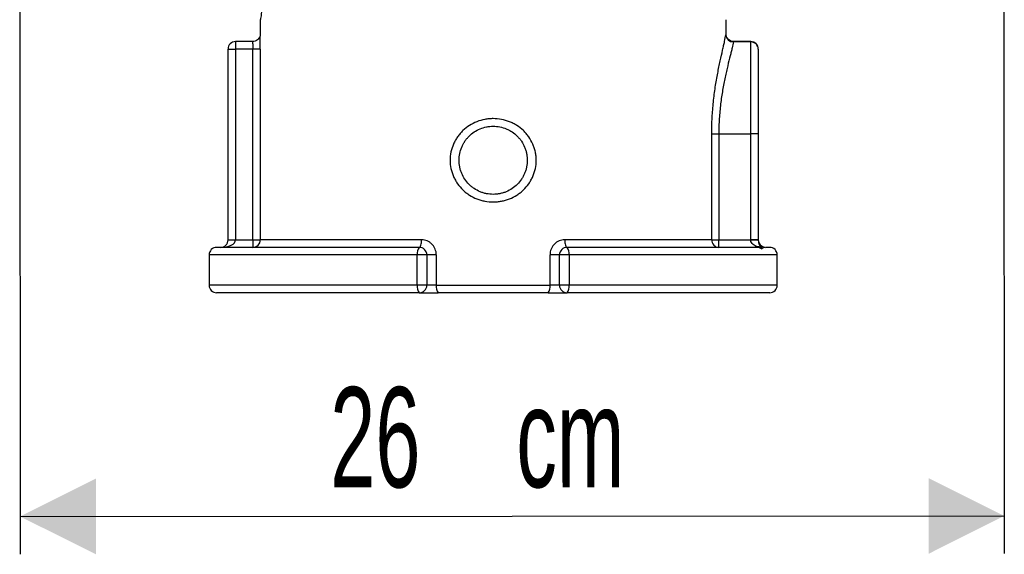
# Model space of a CAD drawing. Header units: millimetres. Extents: x 93 to 195, y 33 to 180.
# Tile 2 of 6: x 93 to 119, y 66 to 80. Entities that reach past the tile are written whole.
import ezdxf

# ---------------------------------------------------------------- set-up
doc = ezdxf.new("R2010")
doc.units = ezdxf.units.MM
doc.layers.add('FORMAT', color=7, linetype='Continuous')
doc.styles.add('SLDTEXTSTYLE0', font='TXT', dxfattribs={"width": 0.605})
doc.dimstyles.new('SLDDIMSTYLE0', dxfattribs={"dimtxt": 2.568319, "dimasz": 2, "dimexe": 0, "dimexo": 0.0625, "dimgap": 0.64208, "dimtad": 1, "dimdec": 0, "dimlfac": 10, "dimrnd": 1e-09, "dimzin": 12, "dimdsep": 46, "dimtxsty": 'SLDTEXTSTYLE0', "dimsah": 1, "dimcen": 0.09, "dimadec": 0, "dimazin": 3, "dimtfac": 1, "dimtofl": 0, "dimtmove": 0, "dimatfit": 3, "dimfxl": 1, "dimfrac": 2, "dimtolj": 1, "dimtzin": 12, "dimarcsym": 0})

# ---------------------------------------------------------------- blocks, each defined once
blk = doc.blocks.new('_D')
at = {"layer": 'FORMAT'}
for p, q in [((93.1, 83.852), (93.111, 65.944)), ((119.084, 83.868), (119.094, 65.959)), ((93.11, 66.935), (119.094, 66.95))]:
    blk.add_line(p, q, dxfattribs=at)
for points in [[(93.11, 66.935), (95.111, 65.936), (95.11, 67.936)], [(119.094, 66.95), (117.093, 67.949), (117.094, 65.949)]]:
    blk.add_solid(points, dxfattribs=at)
at = {"layer": 'FORMAT', "char_height": 2.6458, "attachment_point": 1, "rotation": 0.0341, "style": 'SLDTEXTSTYLE0'}
for s, insert in [('26', (101.298, 70.35)), ('cm', (106.21, 70.353))]:
    blk.add_mtext(s, dxfattribs=dict(at, insert=insert))

msp = doc.modelspace()

# ---------------------------------------------------------------- linework, layer by layer
at = {"color": 7, "linetype": 'Continuous', "lineweight": 25}
for p, q in [((99.4497, 80.0507), (99.4497, 79.6186)), ((111.7497, 79.6532), (111.7497, 80.0558)), ((99.2529, 79.4787), (98.7997, 79.4787)), ((112.3997, 79.468), (111.9411, 79.468)), ((112.3997, 79.4787), (111.9465, 79.4787)), ((112.3997, 77.0426), (112.3997, 79.468)), ((98.5997, 79.2787), (98.7997, 79.2787)), ((98.5997, 74.2426), (98.5997, 79.2787)), ((99.2528, 79.2787), (98.7997, 79.2787)), ((98.7997, 79.2787), (98.7997, 74.2426)), ((99.4527, 79.2787), (99.2528, 79.2787)), ((99.2528, 74.2426), (99.2528, 79.2787)), ((99.4527, 79.2787), (99.4527, 74.2426)), ((112.5997, 79.2787), (112.5997, 77.0426)), ((111.3688, 74.2426), (111.3688, 77.0426)), ((111.3688, 77.0426), (111.5564, 77.0426)), ((111.5564, 77.0426), (111.5564, 74.2426)), ((111.5564, 77.0426), (112.3997, 77.0426)), ((112.3997, 74.2426), (112.3997, 77.0426)), ((112.5997, 77.0426), (112.3997, 77.0426)), ((112.5997, 77.0426), (112.5997, 74.2426)), ((98.5997, 74.2426), (98.7997, 74.2426)), ((98.7997, 74.2426), (99.2528, 74.2426)), ((99.2528, 74.2426), (99.4527, 74.2426)), ((99.2528, 74.2426), (99.2528, 74.0426)), ((103.7111, 74.2426), (99.4527, 74.2426)), ((111.3688, 74.2426), (107.4883, 74.2426)), ((111.3688, 74.2426), (111.5564, 74.2426)), ((111.5564, 74.0426), (111.5564, 74.2426)), ((111.5564, 74.2426), (112.3997, 74.2426)), ((112.3997, 74.2331), (112.3997, 74.2426)), ((112.5997, 74.2426), (112.3997, 74.2426)), ((112.5997, 74.2426), (112.5997, 74.2236)), ((98.0997, 73.8426), (98.0997, 73.0426)), ((103.6497, 74.0426), (98.2997, 74.0426)), ((103.5963, 73.0426), (103.5963, 73.8426)), ((103.8497, 73.8426), (103.5963, 73.8426)), ((103.8497, 73.8426), (103.8497, 73.0426)), ((104.0985, 73.8426), (103.8497, 73.8426)), ((104.0985, 73.8426), (104.0985, 73.0426)), ((107.3497, 73.8426), (107.1009, 73.8426)), ((107.1009, 73.0426), (107.1009, 73.8426)), ((107.3497, 73.0426), (107.3497, 73.8426)), ((107.6031, 73.8426), (107.3497, 73.8426)), ((112.5603, 74.0426), (107.5497, 74.0426)), ((107.6031, 73.8426), (107.6031, 73.0426)), ((112.5603, 74.0578), (112.5603, 74.0426)), ((112.8997, 74.0426), (112.7997, 74.0426)), ((113.0997, 73.0426), (113.0997, 73.8426)), ((103.6497, 72.8426), (98.2997, 72.8426)), ((103.8497, 73.0426), (103.5963, 73.0426)), ((103.6497, 72.8426), (104.1473, 72.8426)), ((104.0985, 73.0426), (103.8497, 73.0426)), ((104.0985, 73.0426), (107.1009, 73.0426)), ((107.052, 72.8426), (104.1473, 72.8426)), ((107.052, 72.8426), (107.5497, 72.8426)), ((107.3497, 73.0426), (107.1009, 73.0426)), ((107.6031, 73.0426), (107.3497, 73.0426)), ((112.8997, 72.8426), (107.5497, 72.8426))]:
    msp.add_line(p, q, dxfattribs=at)
at = {"color": 8, "linetype": 'Continuous', "lineweight": 25}
for p, q in [((98.7997, 79.4787), (98.7997, 79.2787)), ((111.9411, 79.468), (111.9465, 79.4784)), ((112.3997, 79.468), (112.3997, 79.4787)), ((103.5963, 73.8426), (98.0997, 73.8426)), ((113.0997, 73.8426), (107.6031, 73.8426)), ((103.5963, 73.0426), (98.0997, 73.0426)), ((113.0997, 73.0426), (107.6031, 73.0426))]:
    msp.add_line(p, q, dxfattribs=at)
at = {"color": 7, "linetype": 'Continuous', "lineweight": 25, "flags": 128}
for points in [[(103.6497, 74.0426), (103.6617, 74.0464), (103.6732, 74.0578), (103.6838, 74.0763), (103.6931, 74.1012), (103.7007, 74.1315), (103.7064, 74.1661), (103.7099, 74.2036), (103.7111, 74.2426)], [(107.4883, 74.2426), (107.4894, 74.2036), (107.4929, 74.1661), (107.4986, 74.1315), (107.5062, 74.1012), (107.5156, 74.0763), (107.5262, 74.0578), (107.5377, 74.0464), (107.5497, 74.0426)]]:
    msp.add_lwpolyline(points, dxfattribs=at)
at = {"color": 7, "linetype": 'Continuous', "lineweight": 25}
for centre, radius, start, end in [((111.9398, 79.6666), 0.1986, 182.69197, 270.38066), ((98.7997, 79.2787), 0.2, 90, 180), ((112.3997, 79.2787), 0.2, 0, 90), ((112.4049, 79.2732), 0.1949, 1.61766, 91.53186), ((98.3997, 74.2426), 0.2, 270, 0), ((99.2528, 74.2426), 0.1999, 270.01398, 0.01431), ((111.5628, 74.2366), 0.1941, 178.22832, 268.11102), ((112.4496, 73.1713), 1.063, 81.88175, 92.68972), ((112.7997, 74.2407), 0.2, 180.95089, 264.08702), ((98.2997, 73.8426), 0.2, 90, 180), ((103.8235, 73.889), 0.2319, 138.54065, 191.54787), ((103.6497, 73.8426), 0.2, 0, 90), ((107.5497, 73.8426), 0.2, 90, 180), ((107.3758, 73.889), 0.232, 348.4531, 41.45878), ((112.5837, 73.8806), 0.1787, 57.38776, 97.51407), ((112.8997, 73.8426), 0.2, 0, 90), ((98.2997, 73.0426), 0.2, 180, 270), ((103.8235, 72.9962), 0.2319, 168.45213, 221.45935), ((103.6497, 73.0426), 0.2, 270, 0), ((104.34, 72.9956), 0.246, 168.98046, 218.45393), ((106.8594, 72.9956), 0.246, 321.54579, 11.01941), ((107.5497, 73.0426), 0.2, 180, 270), ((107.3758, 72.9962), 0.232, 318.54122, 11.5469), ((112.8997, 73.0426), 0.2, 270, 0)]:
    msp.add_arc(centre, radius, start, end, dxfattribs=at)
msp.add_ellipse((98.3997, 74.2426), major_axis=(0.4, 0), ratio=0.5, start_param=4.712389, end_param=6.2831853, dxfattribs=at)
for points, knots in [([(99.4497, 82.2426), (99.4519, 82.2312), (99.4564, 82.2083), (99.4883, 82.0276), (99.5255, 81.7551), (99.5535, 81.4084), (99.5587, 81.0326), (99.5395, 80.6726), (99.5044, 80.3641), (99.4692, 80.1453), (99.4502, 80.0452), (99.451, 80.0495), (99.4512, 80.0507)], [0, 0, 0, 0, 0.1054286, 0.2120511, 0.3190843, 0.4258792, 0.5309457, 0.6348809, 0.740271, 0.8484398, 0.9577143, 1, 1, 1, 1]), ([(99.45, 79.6524), (99.45, 79.6524), (99.45, 79.6524), (99.4487, 79.6415), (99.444, 79.6193), (99.4301, 79.5824), (99.399, 79.5379), (99.3482, 79.4995), (99.2953, 79.4778), (99.2623, 79.4813), (99.2531, 79.4822)], [0, 0, 0, 0, 0.081358, 0.1490911, 0.2158904, 0.3455203, 0.5096321, 0.7026265, 0.9171565, 1, 1, 1, 1]), ([(111.3688, 77.0426), (111.3688, 77.186), (111.3729, 77.3296), (111.3883, 77.6096), (111.3996, 77.7469), (111.421, 77.9487), (111.4289, 78.0152), (111.4461, 78.147), (111.4554, 78.2123), (111.4844, 78.403), (111.5055, 78.524), (111.5383, 78.697), (111.5494, 78.7531), (111.5718, 78.8626), (111.5831, 78.916), (111.6163, 79.0703), (111.6377, 79.1647), (111.6668, 79.2937), (111.6761, 79.3346), (111.6934, 79.4121), (111.7014, 79.4488), (111.7232, 79.5515), (111.7344, 79.6097), (111.7414, 79.6573)], [0, 0, 0, 0, 0.125, 0.125, 0.25, 0.25, 0.3125, 0.3125, 0.375, 0.375, 0.5, 0.5, 0.5625, 0.5625, 0.625, 0.625, 0.75, 0.75, 0.8125, 0.8125, 0.875, 0.875, 1, 1, 1, 1]), ([(111.9463, 79.4801), (111.9433, 79.4796), (111.9153, 79.4753), (111.867, 79.4922), (111.8151, 79.5246), (111.782, 79.5624), (111.7629, 79.5976), (111.7538, 79.6258), (111.7505, 79.6426), (111.7495, 79.6507), (111.7493, 79.6539), (111.7493, 79.6532), (111.7493, 79.653)], [0, 0, 0, 0, 0.0266701, 0.2550669, 0.4318354, 0.5786851, 0.7017926, 0.7973645, 0.860814, 0.9129623, 0.9758663, 1, 1, 1, 1]), ([(111.9411, 79.468), (111.934, 79.4245), (111.9227, 79.3715), (111.9006, 79.2778), (111.8925, 79.2443), (111.8749, 79.1735), (111.8655, 79.1361), (111.8358, 79.018), (111.814, 78.9315), (111.7799, 78.7897), (111.7683, 78.7405), (111.7452, 78.6396), (111.7337, 78.5877), (111.6998, 78.4278), (111.6779, 78.3156), (111.6476, 78.1385), (111.6378, 78.0776), (111.6199, 77.9546), (111.6115, 77.8925), (111.589, 77.7038), (111.577, 77.5753), (111.5607, 77.3125), (111.5564, 77.1775), (111.5564, 77.0426)], [0, 0, 0, 0, 0.125, 0.125, 0.1875, 0.1875, 0.25, 0.25, 0.375, 0.375, 0.4375, 0.4375, 0.5, 0.5, 0.625, 0.625, 0.6875, 0.6875, 0.75, 0.75, 0.875, 0.875, 1, 1, 1, 1]), ([(104.4627, 76.3426), (104.4627, 76.4167), (104.4705, 76.4907), (104.5006, 76.6337), (104.5228, 76.7032), (104.567, 76.8043), (104.5835, 76.8374), (104.6194, 76.9011), (104.6389, 76.9318), (104.6807, 76.9913), (104.7031, 77.02), (104.7509, 77.0754), (104.7764, 77.1021), (104.8561, 77.1779), (104.9135, 77.2225), (105.0364, 77.3008), (105.1027, 77.3345), (105.2387, 77.3881), (105.3087, 77.4083), (105.4169, 77.4289), (105.4537, 77.4341), (105.5269, 77.4409), (105.5635, 77.4426), (105.673, 77.4426), (105.7459, 77.4358), (105.8912, 77.4082), (105.9614, 77.3878), (106.0632, 77.3477), (106.0965, 77.3327), (106.1618, 77.2994), (106.194, 77.281), (106.2866, 77.2221), (106.3439, 77.1773), (106.4232, 77.1019), (106.4486, 77.0753), (106.4966, 77.0196), (106.5191, 76.9908), (106.5818, 76.9014), (106.6176, 76.838), (106.6618, 76.7369), (106.6748, 76.7022), (106.6972, 76.6323), (106.7065, 76.5968), (106.7216, 76.5249), (106.7273, 76.4883), (106.7348, 76.4149), (106.7367, 76.3782), (106.7366, 76.2687), (106.7291, 76.196), (106.7063, 76.0876), (106.6969, 76.0519), (106.6746, 75.9823), (106.6617, 75.9482), (106.6326, 75.8815), (106.6163, 75.8488), (106.5804, 75.7849), (106.5606, 75.7536), (106.4975, 75.6638), (106.4499, 75.6088), (106.3707, 75.5334), (106.3429, 75.5094), (106.2849, 75.4641), (106.255, 75.443), (106.1628, 75.3844), (106.098, 75.3513), (105.9955, 75.3108), (105.9604, 75.2988), (105.89, 75.2785), (105.8545, 75.27), (105.7828, 75.2564), (105.7466, 75.2513), (105.6737, 75.2444), (105.6368, 75.2426), (105.526, 75.2426), (105.4533, 75.2495), (105.3456, 75.2698), (105.31, 75.2783), (105.2393, 75.2987), (105.2042, 75.3107), (105.1021, 75.351), (105.0372, 75.384), (104.9446, 75.4428), (104.9145, 75.4641), (104.8566, 75.5092), (104.829, 75.5331), (104.7499, 75.6083), (104.7023, 75.6633), (104.6387, 75.7535), (104.6191, 75.7847), (104.5833, 75.8482), (104.5671, 75.8808), (104.5379, 75.9475), (104.525, 75.9816), (104.5026, 76.0514), (104.4931, 76.0873), (104.4704, 76.1955), (104.4627, 76.2685), (104.4627, 76.3426)], [0, 0, 0, 0, 0.03125, 0.03125, 0.0625, 0.0625, 0.078125, 0.078125, 0.09375, 0.09375, 0.109375, 0.109375, 0.125, 0.125, 0.15625, 0.15625, 0.1875, 0.1875, 0.21875, 0.21875, 0.234375, 0.234375, 0.25, 0.25, 0.28125, 0.28125, 0.3125, 0.3125, 0.328125, 0.328125, 0.34375, 0.34375, 0.375, 0.375, 0.390625, 0.390625, 0.40625, 0.40625, 0.4375, 0.4375, 0.453125, 0.453125, 0.46875, 0.46875, 0.484375, 0.484375, 0.5, 0.5, 0.53125, 0.53125, 0.546875, 0.546875, 0.5625, 0.5625, 0.578125, 0.578125, 0.59375, 0.59375, 0.625, 0.625, 0.640625, 0.640625, 0.65625, 0.65625, 0.6875, 0.6875, 0.703125, 0.703125, 0.71875, 0.71875, 0.734375, 0.734375, 0.75, 0.75, 0.78125, 0.78125, 0.796875, 0.796875, 0.8125, 0.8125, 0.84375, 0.84375, 0.859375, 0.859375, 0.875, 0.875, 0.90625, 0.90625, 0.921875, 0.921875, 0.9375, 0.9375, 0.953125, 0.953125, 0.96875, 0.96875, 1, 1, 1, 1]), ([(104.6997, 76.3426), (104.6997, 76.283), (104.7055, 76.2241), (104.723, 76.1369), (104.7303, 76.1079), (104.7476, 76.0514), (104.7575, 76.0238), (104.7913, 75.9426), (104.8191, 75.8908), (104.885, 75.7924), (104.9222, 75.7472), (104.9843, 75.6852), (105.006, 75.6655), (105.0515, 75.6282), (105.0754, 75.6105), (105.1488, 75.5615), (105.2004, 75.5339), (105.282, 75.5), (105.31, 75.49), (105.3667, 75.4728), (105.3953, 75.4656), (105.4818, 75.4484), (105.5404, 75.4426), (105.6297, 75.4426), (105.6594, 75.4441), (105.7181, 75.4499), (105.7762, 75.4586), (105.8332, 75.4729), (105.8897, 75.4901), (105.9178, 75.5002), (105.9996, 75.5342), (106.0512, 75.5618), (106.1486, 75.627), (106.1947, 75.6649), (106.2776, 75.7477), (106.3147, 75.7929), (106.3639, 75.8663), (106.3792, 75.8918), (106.407, 75.9438), (106.4196, 75.9703), (106.4421, 76.0244), (106.452, 76.052), (106.4692, 76.1083), (106.4764, 76.1372), (106.4939, 76.2246), (106.4996, 76.2832), (106.4997, 76.3714), (106.4983, 76.4009), (106.4925, 76.46), (106.4881, 76.4896), (106.4765, 76.5476), (106.4693, 76.5762), (106.4521, 76.6328), (106.4421, 76.6608), (106.408, 76.7428), (106.3802, 76.7944), (106.3314, 76.8674), (106.3139, 76.891), (106.2765, 76.9366), (106.2565, 76.9586), (106.1943, 77.0208), (106.1491, 77.0578), (106.0758, 77.1069), (106.0503, 77.1222), (105.9982, 77.1501), (105.9717, 77.1627), (105.8904, 77.1964), (105.8342, 77.2136), (105.7173, 77.2369), (105.6587, 77.2426), (105.5705, 77.2426), (105.541, 77.2412), (105.4821, 77.2354), (105.4525, 77.231), (105.3656, 77.2136), (105.3094, 77.1965), (105.2008, 77.1515), (105.1481, 77.1233), (105.0507, 77.0582), (105.0055, 77.0211), (104.9429, 76.9587), (104.9229, 76.9367), (104.8857, 76.8913), (104.8682, 76.8678), (104.8357, 76.8192), (104.8206, 76.7941), (104.7928, 76.7423), (104.78, 76.7154), (104.7459, 76.6334), (104.7288, 76.5773), (104.7057, 76.4619), (104.6997, 76.4022), (104.6997, 76.3426)], [0, 0, 0, 0, 0.03125, 0.03125, 0.046875, 0.046875, 0.0625, 0.0625, 0.09375, 0.09375, 0.125, 0.125, 0.140625, 0.140625, 0.15625, 0.15625, 0.1875, 0.1875, 0.203125, 0.203125, 0.21875, 0.21875, 0.25, 0.25, 0.265625, 0.265625, 0.28125, 0.296875, 0.296875, 0.3125, 0.3125, 0.34375, 0.34375, 0.375, 0.375, 0.40625, 0.40625, 0.421875, 0.421875, 0.4375, 0.4375, 0.453125, 0.453125, 0.46875, 0.46875, 0.5, 0.5, 0.515625, 0.515625, 0.53125, 0.53125, 0.546875, 0.546875, 0.5625, 0.5625, 0.59375, 0.59375, 0.609375, 0.609375, 0.625, 0.625, 0.65625, 0.65625, 0.671875, 0.671875, 0.6875, 0.6875, 0.71875, 0.71875, 0.75, 0.75, 0.765625, 0.765625, 0.78125, 0.78125, 0.8125, 0.8125, 0.84375, 0.84375, 0.875, 0.875, 0.890625, 0.890625, 0.90625, 0.90625, 0.921875, 0.921875, 0.9375, 0.9375, 0.96875, 0.96875, 1, 1, 1, 1]), ([(104.0985, 73.8426), (104.0985, 73.8691), (104.0959, 73.8955), (104.0858, 73.9475), (104.0784, 73.9725), (104.0588, 74.0209), (104.0466, 74.0444), (104.0181, 74.088), (104.002, 74.1081), (103.966, 74.145), (103.9459, 74.1618), (103.9038, 74.1906), (103.8816, 74.2027), (103.8347, 74.2226), (103.8103, 74.2301), (103.7612, 74.2401), (103.7363, 74.2426), (103.7111, 74.2426)], [0, 0, 0, 0, 0.125, 0.125, 0.25, 0.25, 0.375, 0.375, 0.5, 0.5, 0.625, 0.625, 0.75, 0.75, 0.875, 0.875, 1, 1, 1, 1]), ([(107.4883, 74.2426), (107.463, 74.2426), (107.438, 74.2401), (107.3886, 74.23), (107.3642, 74.2224), (107.3177, 74.2027), (107.2954, 74.1905), (107.2528, 74.1613), (107.2331, 74.1447), (107.1972, 74.1079), (107.1808, 74.0874), (107.1524, 74.0437), (107.1404, 74.0206), (107.1208, 73.9721), (107.1133, 73.9466), (107.1034, 73.8952), (107.1009, 73.8691), (107.1009, 73.8426)], [0, 0, 0, 0, 0.125, 0.125, 0.25, 0.25, 0.375, 0.375, 0.5, 0.5, 0.625, 0.625, 0.75, 0.75, 0.875, 0.875, 1, 1, 1, 1]), ([(112.5603, 74.0578), (112.554, 74.0617), (112.5465, 74.0658), (112.5309, 74.0748), (112.5227, 74.0795), (112.4976, 74.0948), (112.4804, 74.1064), (112.4482, 74.1335), (112.4326, 74.1493), (112.4085, 74.1866), (112.3997, 74.209), (112.3997, 74.2331)], [0, 0, 0, 0, 0.125, 0.125, 0.25, 0.25, 0.5, 0.5, 0.75, 0.75, 1, 1, 1, 1]), ([(112.5997, 74.2236), (112.5997, 74.2086), (112.6013, 74.1947), (112.6063, 74.1691), (112.6096, 74.1578), (112.6207, 74.1265), (112.6293, 74.11), (112.6462, 74.0812), (112.6546, 74.0691), (112.6693, 74.0481), (112.6756, 74.039), (112.68, 74.0311)], [0, 0, 0, 0, 0.125, 0.125, 0.25, 0.25, 0.5, 0.5, 0.75, 0.75, 1, 1, 1, 1]), ([(112.5603, 74.0578), (112.5828, 74.0539), (112.6052, 74.0484), (112.6381, 74.036), (112.649, 74.0312), (112.6702, 74.0201), (112.6806, 74.0137), (112.6904, 74.0067)], [0, 0, 0, 0, 0.5, 0.5, 0.75, 0.75, 1, 1, 1, 1]), ([(112.6904, 74.0067), (112.6709, 74.0187), (112.6496, 74.0277), (112.6059, 74.0396), (112.5831, 74.0426), (112.5603, 74.0426)], [0, 0, 0, 0, 0.5, 0.5, 1, 1, 1, 1]), ([(112.7784, 74.0396), (112.7686, 74.0392), (112.7451, 74.0383), (112.7104, 74.0183), (112.6904, 74.0067)], [0, 0, 0, 0, 0.42138, 1, 1, 1, 1])]:
    msp.add_open_spline(points, degree=3, knots=knots, dxfattribs=at)
at = {"color": 8, "linetype": 'Continuous', "lineweight": 25}
for points, knots in [([(99.4527, 79.2787), (99.4527, 79.3073), (99.4525, 79.3806), (99.4513, 79.4903), (99.4497, 79.5798), (99.4499, 79.6095), (99.4499, 79.6186)], [0, 0, 0, 0, 0.2083972, 0.5344717, 0.857169, 1, 1, 1, 1]), ([(111.7494, 79.6402), (111.7494, 79.6454), (111.7494, 79.6735), (111.7472, 79.6864), (111.7433, 79.667), (111.7414, 79.6573)], [0, 0, 0, 0, 0.10140033, 0.55075593, 1, 1, 1, 1]), ([(99.2528, 79.4785), (99.2528, 79.4786), (99.2509, 79.4822), (99.2497, 79.4688), (99.2496, 79.4373), (99.2513, 79.3853), (99.2526, 79.3296), (99.2528, 79.2929), (99.2528, 79.2787)], [0, 0, 0, 0, 0.0033923, 0.2185063, 0.4332142, 0.6480474, 0.8631145, 1, 1, 1, 1])]:
    msp.add_open_spline(points, degree=3, knots=knots, dxfattribs=at)
at = {"color": 7, "linetype": 'Continuous', "lineweight": 25}
msp.add_open_spline([(112.68, 74.0311), (112.6847, 74.0225), (112.6885, 74.0144), (112.6904, 74.0067)], degree=3, dxfattribs=at)

# ---------------------------------------------------------------- dimensions: what is measured, and where the dimension line sits
at = {"layer": 'FORMAT'}
dim = msp.add_linear_dim(base=(119.0936, 66.95), p1=(93.0997, 84.8427), p2=(119.0829, 84.8581), angle=0.03408, text='<> cm', dimstyle='SLDDIMSTYLE0', dxfattribs=at)
dim.commit()
dim.dimension.update_dxf_attribs({"geometry": '_D', "text_midpoint": (106.102, 66.9423), "dimtype": 160})

doc.saveas('drawing.dxf')
